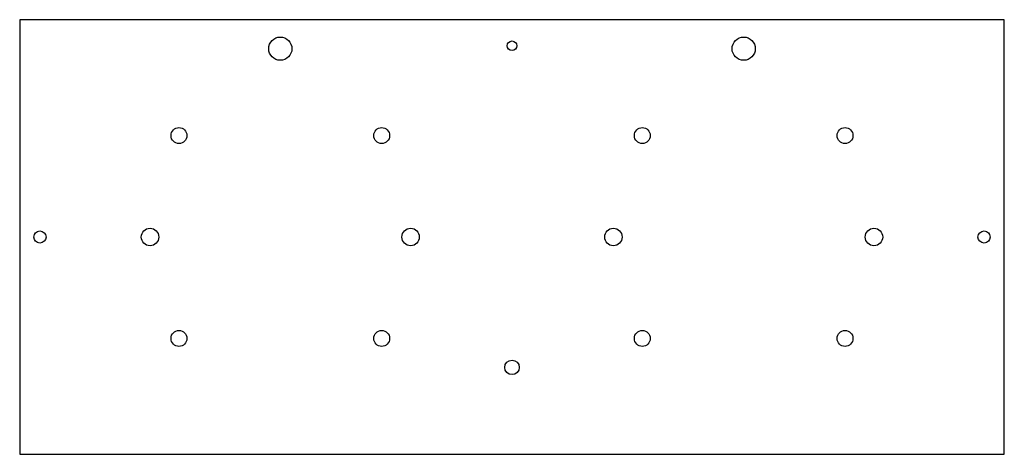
# Model space of a CAD drawing. Header units: millimetres. Extents: x -170 to 170, y -75 to 75.
import ezdxf

# ---------------------------------------------------------------- set-up
doc = ezdxf.new("R2010")
doc.units = ezdxf.units.MM

msp = doc.modelspace()

# ---------------------------------------------------------------- linework, layer by layer
at = {"layer": 'HOLES'}
for centre, radius in [((-80, 65), 4), ((80, 65), 4), ((-115, 35), 2.75), ((-45, 35), 2.75), ((45, 35), 2.75), ((115, 35), 2.75), ((-125, 0), 3), ((-35, 0), 3), ((35, 0), 3), ((125, 0), 3), ((-115, -35), 2.75), ((-45, -35), 2.75), ((45, -35), 2.75), ((115, -35), 2.75)]:
    msp.add_circle(centre, radius, dxfattribs=at)
at = {"layer": 'OUTLINE'}
for p, q in [((170, 75), (-170, 75)), ((-170, 75), (-170, -75)), ((170, -75), (170, 75)), ((-170, -75), (170, -75))]:
    msp.add_line(p, q, dxfattribs=at)
at = {"layer": 'TAP_DRILL'}
for centre, radius in [((0, 66), 1.65), ((-163, 0), 2.1), ((163, 0), 2.1), ((0, -45), 2.5)]:
    msp.add_circle(centre, radius, dxfattribs=at)

doc.saveas('drawing.dxf')
